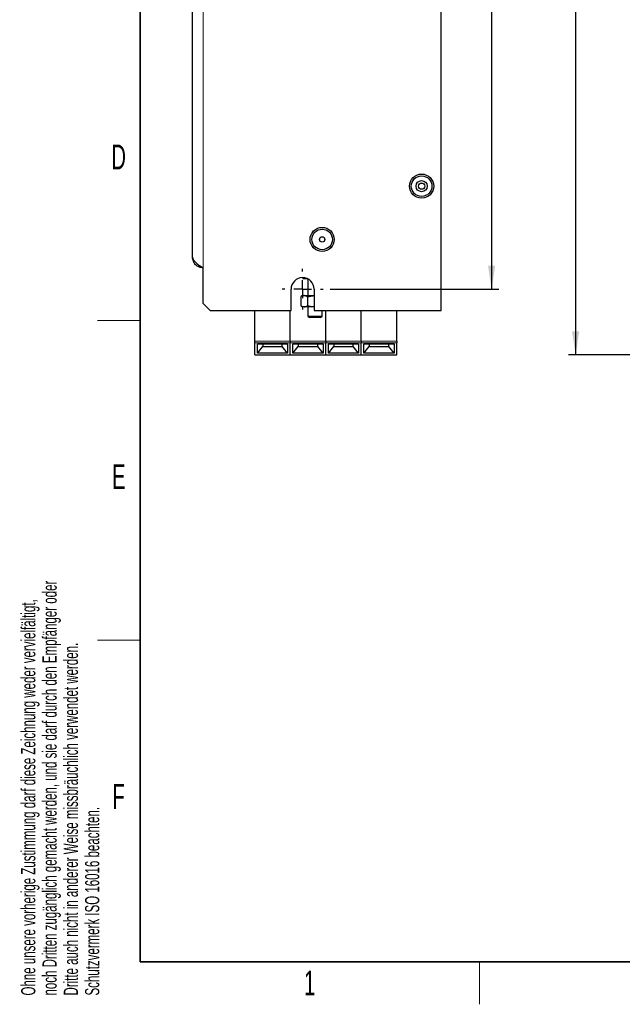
# Model space of a CAD drawing. Header units: millimetres. Extents: x 5 to 418, y 2 to 292.
# Tile 1 of 9: x 9 to 94, y 6 to 145. Entities that reach past the tile are written whole.
import ezdxf

# ---------------------------------------------------------------- set-up
doc = ezdxf.new("R2010")
doc.units = ezdxf.units.MM
doc.layers.add('SLD-0', color=7, linetype='Continuous')
doc.styles.add('SLDTEXTSTYLE0', font='TXT', dxfattribs={"width": 0.605})
doc.dimstyles.new('SLDDIMSTYLE0', dxfattribs={"dimtxt": 3.5, "dimasz": 3.302, "dimexe": 0, "dimexo": 0.0625, "dimgap": 0.875, "dimtad": 1, "dimlfac": 2, "dimrnd": 1e-09, "dimzin": 12, "dimdsep": 46, "dimtxsty": 'SLDTEXTSTYLE0', "dimsah": 1, "dimcen": 0.09, "dimadec": 0, "dimazin": 3, "dimtfac": 1, "dimtofl": 0, "dimtmove": 0, "dimatfit": 3, "dimfxl": 1, "dimfrac": 2, "dimtolj": 1, "dimtzin": 12, "dimarcsym": 0})

# ---------------------------------------------------------------- blocks, each defined once
blk = doc.blocks.new('_D_2')
at = {"layer": 'SLD-0', "color": 7}
for p, q in [((108.13, 259.89), (86.29, 259.89)), ((87.29, 259.89), (87.29, 97.39)), ((108.13, 97.39), (86.29, 97.39))]:
    blk.add_line(p, q, dxfattribs=at)
for points in [[(87.29, 259.89), (86.79, 256.59), (87.8, 256.59)], [(87.29, 97.39), (87.8, 100.69), (86.79, 100.69)]]:
    blk.add_solid(points, dxfattribs=at)
at = {"layer": 'SLD-0', "color": 7, "insert": (82.78, 174.63), "char_height": 3.5, "attachment_point": 1, "rotation": 90, "style": 'SLDTEXTSTYLE0'}
blk.add_mtext('325', dxfattribs=at)
blk = doc.blocks.new('_D_7')
at = {"layer": 'SLD-0', "color": 7}
for p, q in [((52.73, 250.64), (76.46, 250.64)), ((75.46, 250.64), (75.46, 106.64)), ((52.73, 106.64), (76.46, 106.64))]:
    blk.add_line(p, q, dxfattribs=at)
for points in [[(75.46, 250.64), (74.96, 247.34), (75.97, 247.34)], [(75.46, 106.64), (75.97, 109.94), (74.96, 109.94)]]:
    blk.add_solid(points, dxfattribs=at)
at = {"layer": 'SLD-0', "color": 7, "insert": (70.95, 174.63), "char_height": 3.5, "attachment_point": 1, "rotation": 90, "style": 'SLDTEXTSTYLE0'}
blk.add_mtext('288', dxfattribs=at)
blk = doc.blocks.new('SW_CENTERMARKSYMBOL_5')
at = {"layer": 'SLD-0', "color": 0}
for p, q in [((0, 2.5), (0, 2.875)), ((-2.5, 0), (-2.875, 0)), ((0, 0), (-1.25, 0)), ((0, 0), (0, 1.25)), ((0, 0), (0, -1.25)), ((0, 0), (1.25, 0)), ((2.5, 0), (2.875, 0)), ((0, -2.5), (0, -2.875))]:
    blk.add_line(p, q, dxfattribs=at)

msp = doc.modelspace()

# ---------------------------------------------------------------- linework, layer by layer
at = {"color": 7, "linetype": 'Continuous', "lineweight": 25}
for p, q in [((68.3584, 103.6429), (68.3584, 253.6429)), ((33.3584, 111.1429), (33.3584, 246.1429)), ((34.8584, 104.6429), (34.8584, 109.6429)), ((48.9084, 108.2672), (48.9084, 108.0929)), ((49.592, 108.0929), (48.9084, 108.0929)), ((49.6084, 108.0845), (49.6084, 105.7429)), ((47.2334, 103.6429), (47.2334, 106.6429)), ((48.5897, 105.5866), (48.5897, 104.2992)), ((48.8584, 105.7429), (48.6308, 105.6115)), ((48.8584, 105.7429), (49.0557, 105.7429)), ((49.5217, 105.5866), (49.0557, 105.7429)), ((49.0557, 105.7429), (50.4834, 105.7429)), ((49.5217, 105.5866), (50.5311, 105.7429)), ((49.5217, 105.5866), (49.5217, 104.2992)), ((50.4834, 106.6429), (50.4834, 103.6429)), ((34.8584, 104.6429), (35.8584, 103.6429)), ((48.5897, 104.2992), (49.0557, 104.1429)), ((48.6302, 104.2747), (48.8584, 104.1429)), ((49.0557, 104.1429), (48.8584, 104.1429)), ((50.4834, 104.1429), (49.0557, 104.1429)), ((49.6084, 104.1429), (49.6084, 102.8577)), ((35.8584, 103.6429), (47.2334, 103.6429)), ((42.1084, 99.3264), (42.1084, 103.6429)), ((47.1084, 99.3264), (47.1084, 103.6429)), ((49.6084, 102.8577), (49.8232, 102.6429)), ((49.6084, 102.8577), (51.4456, 102.8577)), ((51.2658, 102.6429), (49.8232, 102.6429)), ((50.4834, 103.6429), (68.3584, 103.6429)), ((51.3937, 102.6429), (51.2658, 102.6429)), ((51.3937, 102.6429), (51.6084, 102.8577)), ((51.4456, 102.8577), (51.6084, 102.8577)), ((51.6084, 102.8577), (51.6084, 103.6429)), ((52.1084, 99.3264), (52.1084, 103.6429)), ((57.1084, 99.3264), (57.1084, 103.6429)), ((62.1084, 99.3264), (62.1084, 103.6429)), ((42.1084, 99.085), (42.1084, 99.3264)), ((42.1084, 97.3929), (42.1084, 99.085)), ((42.4834, 98.9459), (46.7334, 98.9459)), ((42.4834, 97.6518), (42.4834, 98.9459)), ((42.4834, 97.6518), (43.2334, 98.5703)), ((43.2334, 98.9459), (43.2334, 98.5703)), ((43.2334, 98.5703), (45.9834, 98.5703)), ((45.9834, 98.5703), (45.9834, 98.9459)), ((46.7334, 97.6518), (45.9834, 98.5703)), ((46.7334, 98.9459), (46.7334, 97.6518)), ((47.1084, 99.3264), (47.1084, 99.085)), ((47.1084, 97.3929), (47.1084, 99.085)), ((47.4834, 98.9459), (51.7334, 98.9459)), ((47.4834, 97.6518), (47.4834, 98.9459)), ((47.4834, 97.6518), (48.2334, 98.5703)), ((48.2334, 98.9459), (48.2334, 98.5703)), ((48.2334, 98.5703), (50.9834, 98.5703)), ((50.9834, 98.5703), (50.9834, 98.9459)), ((51.7334, 97.6518), (50.9834, 98.5703)), ((51.7334, 98.9459), (51.7334, 97.6518)), ((52.1084, 99.3264), (52.1084, 99.085)), ((52.1084, 97.3929), (52.1084, 99.085)), ((52.4834, 98.9459), (56.7334, 98.9459)), ((52.4834, 97.6518), (52.4834, 98.9459)), ((52.4834, 97.6518), (53.2334, 98.5703)), ((53.2334, 98.9459), (53.2334, 98.5703)), ((53.2334, 98.5703), (55.9834, 98.5703)), ((55.9834, 98.5703), (55.9834, 98.9459)), ((56.7334, 97.6518), (55.9834, 98.5703)), ((56.7334, 98.9459), (56.7334, 97.6518)), ((57.1084, 99.3264), (57.1084, 99.085)), ((57.1084, 97.3929), (57.1084, 99.085)), ((57.4834, 98.9459), (61.7334, 98.9459)), ((57.4834, 97.6518), (57.4834, 98.9459)), ((57.4834, 97.6518), (58.2334, 98.5703)), ((58.2334, 98.9459), (58.2334, 98.5703)), ((58.2334, 98.5703), (60.9834, 98.5703)), ((60.9834, 98.5703), (60.9834, 98.9459)), ((61.7334, 97.6518), (60.9834, 98.5703)), ((61.7334, 98.9459), (61.7334, 97.6518)), ((62.1084, 99.3264), (62.1084, 99.085)), ((62.1084, 97.3929), (62.1084, 99.085)), ((42.1084, 97.3929), (47.1084, 97.3929)), ((46.7334, 97.6518), (42.4834, 97.6518)), ((47.1084, 97.3929), (52.1084, 97.3929)), ((51.7334, 97.6518), (47.4834, 97.6518)), ((52.1084, 97.3929), (57.1084, 97.3929)), ((56.7334, 97.6518), (52.4834, 97.6518)), ((57.1084, 97.3929), (62.1084, 97.3929)), ((61.7334, 97.6518), (57.4834, 97.6518))]:
    msp.add_line(p, q, dxfattribs=at)
at = {"color": 7, "linetype": 'Continuous', "lineweight": 18}
for p, q in [((34.8584, 109.6429), (34.8584, 247.6429)), ((42.1084, 99.3264), (47.1084, 99.3264)), ((47.1084, 99.085), (42.1084, 99.085)), ((47.1084, 99.3264), (52.1084, 99.3264)), ((52.1084, 99.085), (47.1084, 99.085)), ((52.1084, 99.3264), (57.1084, 99.3264)), ((57.1084, 99.085), (52.1084, 99.085)), ((57.1084, 99.3264), (62.1084, 99.3264)), ((62.1084, 99.085), (57.1084, 99.085))]:
    msp.add_line(p, q, dxfattribs=at)
at = {"color": 7, "linetype": 'Continuous', "lineweight": 25}
for centre, radius in [((65.6084, 121.1429), 1.7), ((65.6084, 121.1429), 1.45), ((65.6084, 121.1429), 0.7875), ((65.6084, 121.1429), 0.4375), ((51.6084, 113.6429), 1.7), ((51.6084, 113.6429), 1.45), ((51.6084, 113.6429), 0.375)]:
    msp.add_circle(centre, radius, dxfattribs=at)
msp.add_arc((48.8584, 106.6429), 1.625, 360, 180, dxfattribs=at)
for points, knots in [([(33.3584, 111.1429), (33.3819, 111.0156), (33.4287, 110.7607), (33.7887, 110.3784), (34.2881, 110.0056), (34.6734, 109.7606), (34.8584, 109.6429)], [0, 0, 0, 0, 0.25472956, 0.50962151, 0.7645145, 1, 1, 1, 1]), ([(49.0557, 105.7429), (49.0447, 105.7428), (48.8873, 105.7406), (48.7331, 105.6608), (48.5897, 105.5866)], [0, 0, 0, 0, 0.07017422, 1, 1, 1, 1]), ([(49.0557, 104.1429), (49.0668, 104.1431), (49.2241, 104.1453), (49.3783, 104.2251), (49.5217, 104.2992)], [0, 0, 0, 0, 0.07017422, 1, 1, 1, 1]), ([(50.5311, 104.1429), (50.5072, 104.1431), (50.1663, 104.1453), (49.8323, 104.2251), (49.5217, 104.2992)], [0, 0, 0, 0, 0.07017422, 1, 1, 1, 1])]:
    msp.add_open_spline(points, degree=3, knots=knots, dxfattribs=at)
msp.add_open_spline([(34.8584, 109.6429), (34.6619, 109.6655), (34.2688, 109.7106), (33.773, 110.0575), (33.4261, 110.5533), (33.381, 110.9464), (33.3584, 111.1429)], degree=3, dxfattribs=at)
at = {"layer": 'SLD-0', "lineweight": 35}
for p, q in [((26, 282.5), (26, 12)), ((26, 12), (408, 12))]:
    msp.add_line(p, q, dxfattribs=at)
at = {"layer": 'SLD-0', "lineweight": 18}
for p, q in [((20, 102.25), (26, 102.25)), ((20, 57.25), (26, 57.25)), ((73.75, 6), (73.75, 12))]:
    msp.add_line(p, q, dxfattribs=at)

# ---------------------------------------------------------------- block references
at = {"layer": 'SLD-0', "color": 7}
msp.add_blockref('SW_CENTERMARKSYMBOL_5', (48.8584, 106.6429), dxfattribs=at)

# ---------------------------------------------------------------- texts
at = {"layer": 'SLD-0', "char_height": 3.5, "attachment_point": 2, "style": 'SLDTEXTSTYLE0'}
for s, insert in [('D', (22.9597, 127.0011)), ('E', (22.9816, 82.0011)), ('F', (22.9536, 37.0011)), ('1', (49.8527, 10.743))]:
    msp.add_mtext(s, dxfattribs=dict(at, insert=insert))
at = {"layer": 'SLD-0', "char_height": 2, "attachment_point": 1, "rotation": 90, "style": 'SLDTEXTSTYLE0'}
for s, insert in [('noch Dritten zugänglich gemacht werden, und sie darf durch den Empfänger oder', (12.2299, 7.2381)), ('Ohne unsere vorherige Zustimmung darf diese Zeichnung weder vervielfältigt,', (9.2299, 7.2381)), ('Dritte auch nicht in anderer Weise missbräuchlich verwendet werden.', (15.2299, 7.2381)), ('Schutzvermerk ISO 16016 beachten.', (18.2299, 7.2381))]:
    msp.add_mtext(s, dxfattribs=dict(at, insert=insert))

# ---------------------------------------------------------------- dimensions: what is measured, and where the dimension line sits
at = {"layer": 'SLD-0', "color": 7}
for base, p1, p2, picture, middle in [((87.2942, 97.3929), (109.1303, 259.8929), (109.1303, 97.3929), '_D_2', (87.2942, 178.6429)), ((75.464, 106.6429), (51.7334, 250.6429), (51.7334, 106.6429), '_D_7', (75.464, 178.6429))]:
    dim = msp.add_linear_dim(base=base, p1=p1, p2=p2, angle=90, dimstyle='SLDDIMSTYLE0', dxfattribs=at)
    dim.commit()
    dim.dimension.update_dxf_attribs({"geometry": picture, "text_midpoint": middle, "dimtype": 160})

doc.saveas('drawing.dxf')
